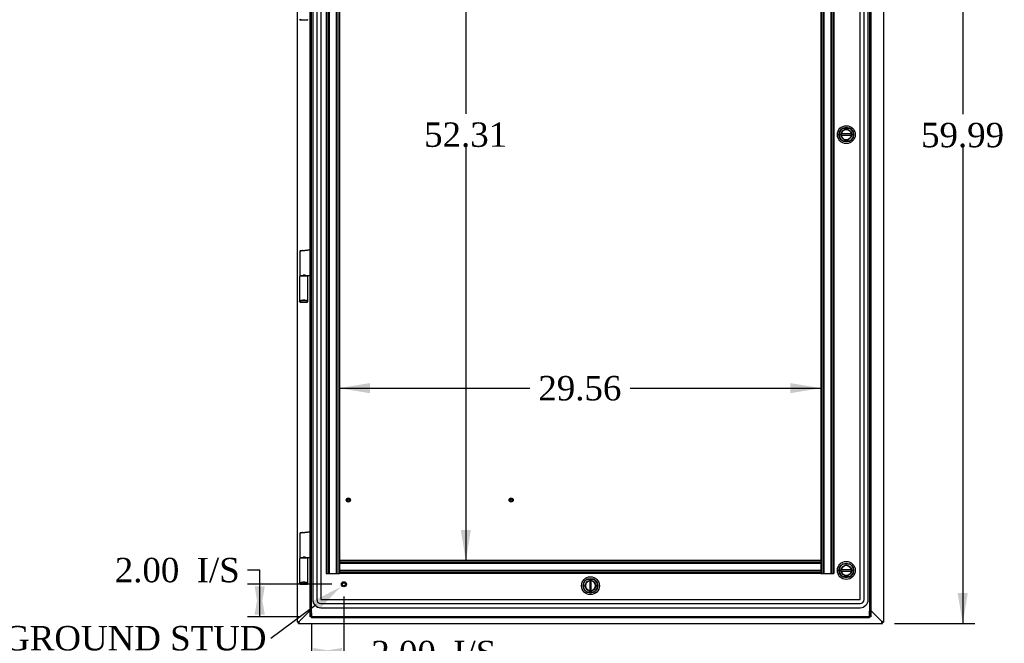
# Model space of a CAD drawing. Header units: inches. Extents: x 1 to 299, y -2 to 199.
# Tile 12 of 26: x 43 to 103, y 68 to 106. Entities that reach past the tile are written whole.
import ezdxf
from ezdxf import colors
from ezdxf.entities.mleader import LeaderData, LeaderLine
from ezdxf.enums import TextEntityAlignment as Align
from ezdxf.lldxf.tags import DXFTag
from ezdxf.math import Vec2, Vec3

# ---------------------------------------------------------------- set-up
doc = ezdxf.new("R2010")
doc.units = ezdxf.units.IN
doc.header["$MEASUREMENT"] = 0
for name, color, linetype in [('COM70220', 7, 'Continuous'), ('COM70708-4', 7, 'Continuous'), ('COM70710-7', 7, 'Continuous'), ('COM70711-4', 7, 'Continuous'), ('COM70712-12', 7, 'Continuous'), ('COM70714-1', 7, 'Continuous'), ('COM70714-4', 7, 'Continuous'), ('Default', 7, 'Continuous'), ('HNG86659-1', 7, 'Continuous'), ('LOK10031', 7, 'Continuous'), ('LOK10031_INSERT', 7, 'Continuous'), ('STD26063', 7, 'Continuous'), ('STD26258', 7, 'Continuous')]:
    doc.layers.add(name, color=color, linetype=linetype)
doc.styles.add('SEACAD_Times_New_Roman', font='times.ttf')
tags = doc.linetypes.add('HIDDEN2', pattern=[0.1875, 0.125, -0.0625]).pattern_tags.tags
tags[6:7] = [DXFTag(74, 4), DXFTag(75, 0), DXFTag(340, '0'), DXFTag(46, 0.0), DXFTag(50, 0.0), DXFTag(44, 0.0), DXFTag(45, 0.0)]
tags[4:5] = [DXFTag(74, 4), DXFTag(75, 0), DXFTag(340, '0'), DXFTag(46, 0.0), DXFTag(50, 0.0), DXFTag(44, 0.0), DXFTag(45, 0.0)]
doc.dimstyles.new('HAMMOND_(STH_-_300x200)', dxfattribs={"dimtxt": 1.5, "dimasz": 1.875, "dimexe": 0.75, "dimexo": 0.75, "dimgap": 0.375, "dimtad": 0, "dimtih": 1, "dimtoh": 1, "dimzin": 0, "dimdsep": 46, "dimtxsty": 'SEACAD_Times_New_Roman', "dimblk1": '_SE_FILLED', "dimblk2": '_SE_FILLED', "dimsah": 1, "dimcen": 0.75, "dimadec": 0, "dimazin": 0, "dimtfac": 0.8, "dimtofl": 0, "dimtmove": 0, "dimatfit": 3, "dimfxl": 1, "dimtolj": 1, "dimtzin": 0, "dimarcsym": 0})

# ---------------------------------------------------------------- blocks, each defined once
blk = doc.blocks.new('SE')
at = {"layer": 'COM70220', "color": 7, "linetype": 'HIDDEN2'}
for p, q in [((60.7, 127.718), (60.7, 70.599)), ((60.701, 127.718), (60.701, 70.599)), ((60.95, 127.718), (60.95, 70.599)), ((61.199, 127.718), (61.199, 70.599)), ((61.2, 127.718), (61.2, 70.599)), ((94.319, 70.599), (94.319, 127.718)), ((94.32, 70.599), (94.32, 127.718)), ((94.569, 70.599), (94.569, 127.718)), ((94.818, 70.599), (94.818, 127.718)), ((94.819, 70.599), (94.819, 127.718)), ((61.2, 70.599), (94.319, 70.599)), ((61.2, 70.598), (94.319, 70.598)), ((61.2, 70.349), (94.319, 70.349)), ((61.2, 70.1), (94.319, 70.1)), ((61.2, 70.099), (94.319, 70.099))]:
    blk.add_line(p, q, dxfattribs=at)
for centre, radius, start, end in [((61.2, 70.599), 0.5, 180, 270), ((61.2, 70.599), 0.499, 180, 270), ((61.2, 70.599), 0.25, 180, 270), ((61.2, 70.599), 0.001, 180, 270), ((94.319, 70.599), 0.5, 270, 0), ((94.319, 70.599), 0.001, 270, 0), ((94.319, 70.599), 0.25, 270, 0), ((94.319, 70.599), 0.499, 270, 0)]:
    blk.add_arc(centre, radius, start, end, dxfattribs=at)
at = {"layer": 'COM70708-4', "color": 7, "linetype": 'Continuous'}
for p, q in [((59.76, 69.208), (59.76, 129.103)), ((59.868, 69.244), (60.545, 69.921)), ((59.76, 69.208), (59.765, 69.211)), ((59.76, 69.208), (59.832, 69.208)), ((59.834, 69.211), (59.765, 69.211)), ((59.832, 69.208), (59.834, 69.211))]:
    blk.add_line(p, q, dxfattribs=at)
for points in [[(59.765, 69.211), (59.768, 69.214), (59.773, 69.217), (59.786, 69.222), (59.794, 69.225), (59.813, 69.23), (59.823, 69.233), (59.845, 69.239), (59.857, 69.242), (59.868, 69.244)], [(59.834, 69.211), (59.835, 69.214), (59.836, 69.217), (59.841, 69.222), (59.844, 69.225), (59.85, 69.23), (59.853, 69.233), (59.86, 69.239), (59.864, 69.242), (59.868, 69.244)]]:
    blk.add_open_spline(points, degree=3, knots=[0, 0, 0, 0, 0.25, 0.25, 0.5, 0.5, 0.75, 0.75, 1, 1, 1, 1], dxfattribs=at)
at = {"layer": 'COM70710-7', "color": 7, "linetype": 'Continuous'}
for p, q in [((59.868, 69.244), (60.545, 69.921)), ((94.975, 69.922), (95.652, 69.244)), ((59.835, 69.21), (59.832, 69.208)), ((59.832, 69.136), (59.832, 69.208)), ((59.835, 69.141), (59.832, 69.136)), ((59.832, 69.136), (95.688, 69.136)), ((59.835, 69.21), (59.835, 69.141)), ((95.688, 69.208), (95.686, 69.21)), ((95.686, 69.21), (95.686, 69.141)), ((95.688, 69.136), (95.686, 69.141)), ((95.688, 69.136), (95.688, 69.208))]:
    blk.add_line(p, q, dxfattribs=at)
for points in [[(59.868, 69.244), (59.865, 69.241), (59.863, 69.237), (59.857, 69.229), (59.854, 69.226), (59.849, 69.22), (59.846, 69.217), (59.84, 69.213), (59.838, 69.211), (59.835, 69.21)], [(59.868, 69.244), (59.865, 69.233), (59.863, 69.221), (59.857, 69.199), (59.854, 69.189), (59.849, 69.17), (59.846, 69.162), (59.84, 69.149), (59.838, 69.144), (59.835, 69.141)], [(95.686, 69.21), (95.683, 69.211), (95.68, 69.213), (95.675, 69.217), (95.672, 69.22), (95.666, 69.226), (95.663, 69.229), (95.658, 69.237), (95.655, 69.241), (95.652, 69.244)], [(95.686, 69.141), (95.683, 69.144), (95.68, 69.149), (95.675, 69.162), (95.672, 69.17), (95.666, 69.189), (95.663, 69.199), (95.658, 69.221), (95.655, 69.233), (95.652, 69.244)]]:
    blk.add_open_spline(points, degree=3, knots=[0, 0, 0, 0, 0.25, 0.25, 0.5, 0.5, 0.75, 0.75, 1, 1, 1, 1], dxfattribs=at)
at = {"layer": 'COM70711-4', "color": 7, "linetype": 'Continuous'}
for p, q in [((95.76, 129.13), (95.76, 69.208)), ((94.975, 69.922), (95.652, 69.244)), ((95.687, 69.211), (95.756, 69.211)), ((95.688, 69.208), (95.687, 69.211)), ((95.76, 69.208), (95.688, 69.208)), ((95.76, 69.208), (95.756, 69.211))]:
    blk.add_line(p, q, dxfattribs=at)
for points, knots in [([(95.756, 69.211), (95.753, 69.214), (95.748, 69.217), (95.734, 69.222), (95.726, 69.225), (95.708, 69.23), (95.697, 69.233), (95.675, 69.239), (95.664, 69.242), (95.652, 69.244)], [0, 0, 0, 0, 0.25, 0.25, 0.5, 0.5, 0.75, 0.75, 1, 1, 1, 1]), ([(95.687, 69.211), (95.685, 69.217), (95.68, 69.222), (95.668, 69.233), (95.66, 69.239), (95.652, 69.244)], [0, 0, 0, 0, 0.5, 0.5, 1, 1, 1, 1])]:
    blk.add_open_spline(points, degree=3, knots=knots, dxfattribs=at)
at = {"layer": 'COM70712-12', "color": 7, "linetype": 'Continuous'}
for p, q in [((60.545, 69.846), (60.545, 128.471)), ((94.975, 128.471), (94.975, 69.846)), ((60.545, 69.846), (60.617, 69.846)), ((60.545, 69.536), (60.545, 69.846)), ((60.617, 69.853), (60.653, 69.886)), ((60.617, 69.853), (60.653, 69.886)), ((60.617, 69.788), (60.617, 69.853)), ((60.617, 69.846), (60.617, 69.853)), ((60.617, 69.536), (60.617, 69.846)), ((60.617, 69.788), (60.617, 69.471)), ((94.903, 69.853), (94.867, 69.886)), ((94.903, 69.853), (94.867, 69.886)), ((94.903, 69.846), (94.903, 69.853)), ((94.903, 69.788), (94.903, 69.853)), ((94.975, 69.846), (94.903, 69.846)), ((94.903, 69.846), (94.903, 69.536)), ((94.903, 69.471), (94.903, 69.788)), ((94.975, 69.846), (94.975, 69.536)), ((60.617, 69.536), (60.545, 69.536)), ((94.903, 69.471), (60.617, 69.471)), ((94.975, 69.536), (94.903, 69.536))]:
    blk.add_line(p, q, dxfattribs=at)
at = {"layer": 'COM70712-12', "color": 7, "linetype": 'HIDDEN2'}
for p, q in [((60.617, 69.846), (60.617, 128.471)), ((94.903, 128.471), (94.903, 69.846)), ((93.079, 98.96), (93.079, 99.357)), ((93.276, 99.554), (93.673, 99.554)), ((93.87, 99.357), (93.87, 98.96)), ((93.673, 98.763), (93.276, 98.763)), ((60.545, 92.106), (60.617, 92.106)), ((60.617, 91.99), (60.545, 91.99)), ((60.545, 91.75), (60.617, 91.75)), ((60.617, 90.848), (60.545, 90.848)), ((60.545, 90.608), (60.617, 90.608)), ((60.617, 90.492), (60.545, 90.492)), ((60.545, 74.778), (60.617, 74.778)), ((60.617, 74.663), (60.545, 74.663)), ((60.545, 74.423), (60.617, 74.423)), ((60.617, 73.522), (60.545, 73.522)), ((60.545, 73.282), (60.617, 73.282)), ((60.617, 73.165), (60.545, 73.165)), ((93.079, 72.19), (93.079, 72.587)), ((93.276, 72.784), (93.673, 72.784)), ((93.87, 72.587), (93.87, 72.19)), ((93.673, 71.993), (93.276, 71.993)), ((77.364, 71.252), (77.364, 71.649)), ((77.561, 71.846), (77.958, 71.846)), ((78.155, 71.649), (78.155, 71.252)), ((77.958, 71.055), (77.561, 71.055)), ((94.903, 69.536), (60.617, 69.536))]:
    blk.add_line(p, q, dxfattribs=at)
for centre, radius, start, end in [((93.475, 99.159), 0.442, 116.64717, 153.35283), ((93.475, 99.159), 0.442, 26.64717, 63.35283), ((93.475, 99.159), 0.442, 206.64717, 243.35283), ((93.475, 99.159), 0.442, 296.64717, 333.35283), ((93.475, 72.388), 0.442, 116.64717, 153.35283), ((93.475, 72.388), 0.442, 26.64717, 63.35283), ((93.475, 72.388), 0.442, 206.64717, 243.35283), ((93.475, 72.388), 0.442, 296.64717, 333.35283), ((77.76, 71.451), 0.443, 116.64717, 153.35283), ((77.76, 71.451), 0.443, 26.64717, 63.35283), ((77.76, 71.451), 0.442, 206.64717, 243.35283), ((77.76, 71.451), 0.443, 296.64717, 333.35283)]:
    blk.add_arc(centre, radius, start, end, dxfattribs=at)
at = {"layer": 'COM70714-1', "color": 7, "linetype": 'HIDDEN2'}
for p, q in [((91.902, 73.003), (62.339, 73.003)), ((62.339, 73.003), (62.339, 72.96)), ((91.902, 72.963), (62.339, 72.963)), ((62.339, 72.96), (62.339, 72.233)), ((91.902, 72.855), (62.339, 72.855)), ((91.902, 72.815), (62.339, 72.815)), ((91.902, 73.003), (91.902, 72.96)), ((91.902, 72.96), (91.902, 72.233)), ((91.902, 72.378), (62.339, 72.378)), ((91.902, 72.338), (62.339, 72.338)), ((62.339, 72.233), (62.339, 72.19)), ((91.902, 72.23), (62.339, 72.23)), ((91.902, 72.19), (62.339, 72.19)), ((91.902, 72.233), (91.902, 72.19))]:
    blk.add_line(p, q, dxfattribs=at)
at = {"layer": 'COM70714-4', "color": 7, "linetype": 'HIDDEN2'}
for p, q in [((61.526, 126.128), (61.526, 72.19)), ((61.566, 126.128), (61.566, 72.19)), ((61.674, 126.128), (61.674, 72.19)), ((61.714, 126.128), (61.714, 72.19)), ((62.151, 126.128), (62.151, 72.19)), ((62.191, 126.128), (62.191, 72.19)), ((62.299, 126.128), (62.299, 72.19)), ((91.942, 126.128), (91.942, 72.19)), ((92.05, 126.128), (92.05, 72.19)), ((92.09, 126.128), (92.09, 72.19)), ((92.527, 126.128), (92.527, 72.19)), ((92.567, 126.128), (92.567, 72.19)), ((92.675, 126.128), (92.675, 72.19)), ((92.715, 126.128), (92.715, 72.19)), ((62.339, 125.315), (62.339, 73.003)), ((91.902, 125.315), (91.902, 73.003)), ((61.526, 72.19), (61.569, 72.19)), ((61.569, 72.19), (62.296, 72.19)), ((62.296, 72.19), (62.339, 72.19)), ((91.902, 72.19), (91.945, 72.19)), ((91.945, 72.19), (92.672, 72.19)), ((92.672, 72.19), (92.715, 72.19))]:
    blk.add_line(p, q, dxfattribs=at)
at = {"layer": 'HNG86659-1', "color": 7, "linetype": 'Continuous'}
for p, q in [((59.958, 106.259), (59.935, 106.201)), ((59.957, 106.257), (59.935, 106.202)), ((59.935, 106.201), (60.37, 106.201)), ((60.345, 106.259), (60.367, 106.201)), ((60.345, 106.257), (60.367, 106.202)), ((59.915, 91.99), (59.915, 90.509)), ((60.091, 92.047), (59.949, 92.029)), ((60.074, 92.045), (60.534, 92.102)), ((60.074, 92.045), (60.091, 92.047)), ((60.091, 92.047), (60.532, 92.102)), ((59.896, 90.43), (59.896, 88.915)), ((59.915, 90.47), (59.915, 90.435)), ((59.935, 90.49), (60.368, 90.49)), ((60.368, 90.49), (59.935, 90.49)), ((60.272, 90.509), (60.533, 90.509)), ((60.387, 90.435), (60.387, 90.47)), ((60.407, 88.915), (60.407, 90.43)), ((59.896, 88.916), (59.915, 88.965)), ((59.958, 88.935), (59.935, 88.877)), ((59.957, 88.932), (59.935, 88.877)), ((59.958, 88.935), (59.957, 88.932)), ((60.345, 88.935), (60.345, 88.932)), ((60.345, 88.935), (60.367, 88.877)), ((60.345, 88.932), (60.367, 88.877)), ((60.407, 88.916), (60.387, 88.965)), ((59.935, 88.877), (60.37, 88.877)), ((59.915, 74.666), (59.915, 73.185)), ((59.949, 74.705), (60.091, 74.723)), ((60.074, 74.72), (60.534, 74.778)), ((60.074, 74.72), (60.091, 74.723)), ((60.091, 74.723), (60.532, 74.778)), ((60.272, 73.185), (60.533, 73.185)), ((59.896, 73.106), (59.896, 71.591)), ((59.915, 73.146), (59.915, 73.111)), ((60.368, 73.165), (59.935, 73.165)), ((59.935, 73.165), (60.368, 73.165)), ((60.387, 73.111), (60.387, 73.146)), ((60.407, 71.591), (60.407, 73.106)), ((59.896, 71.592), (59.915, 71.641)), ((59.958, 71.61), (59.935, 71.553)), ((59.957, 71.608), (59.935, 71.553)), ((59.935, 71.553), (60.37, 71.553)), ((59.958, 71.61), (59.957, 71.608)), ((60.345, 71.61), (60.345, 71.608)), ((60.345, 71.61), (60.367, 71.553)), ((60.345, 71.608), (60.367, 71.553)), ((60.407, 71.592), (60.387, 71.641))]:
    blk.add_line(p, q, dxfattribs=at)
for centre, radius, start, end in [((59.935, 106.24), 0.0392, 191.21997, 253.53297), ((59.934, 106.251), 0.0491, 257.96822, 271.38388), ((60.368, 106.251), 0.0491, 268.61612, 282.03178), ((60.367, 106.24), 0.0392, 286.46703, 348.78003), ((59.954, 91.99), 0.0394, 97.125, 180.01584), ((60.533, 92.091), 0.0118, 85.59538, 97.125), ((60.5, 92.086), 0.0401, 325.01432, 338.16334), ((60.533, 92.091), 0.0118, 65.07687, 85.61318), ((59.882, 92.112), 0.656, 356.40984, 359.02689), ((60.533, 92.091), 0.0118, 0, 65.07722), ((59.935, 90.431), 0.0395, 121.16978, 169.95787), ((59.935, 90.432), 0.039, 171.56643, 181.56046), ((59.935, 90.509), 0.0197, 180, 270), ((59.935, 90.47), 0.0197, 90, 180), ((60.368, 90.509), 0.0197, 270, 360), ((60.368, 90.47), 0.0197, 0, 90), ((60.367, 90.431), 0.0395, 10.04212, 58.94353), ((60.367, 90.432), 0.039, 358.43954, 8.43357), ((59.334, 89.889), 1.368, 28.49446, 28.81839), ((60.533, 90.521), 0.0118, 271.62739, 0), ((60.533, 90.521), 0.0118, 270.0008, 271.62658), ((59.939, 88.915), 0.0432, 178.93353, 189.6893), ((59.935, 88.916), 0.0392, 191.21997, 253.53297), ((59.94, 88.971), 0.0255, 192.70683, 229.33068), ((60.173, 88.143), 0.846, 91.45933, 107.12427), ((60.131, 88.15), 0.839, 72.80759, 88.60882), ((60.362, 88.971), 0.0255, 310.66932, 347.29317), ((60.367, 88.916), 0.0392, 286.46703, 348.78003), ((60.363, 88.915), 0.0432, 350.3107, 1.06647), ((59.934, 88.926), 0.0491, 257.96822, 271.38388), ((60.368, 88.926), 0.0491, 268.61612, 282.03178), ((59.954, 74.666), 0.0394, 97.125, 180.01584), ((60.533, 74.766), 0.0118, 85.59538, 97.125), ((60.5, 74.762), 0.0401, 325.01432, 338.16334), ((60.533, 74.766), 0.0118, 65.07687, 85.61318), ((59.882, 74.788), 0.656, 356.40984, 359.02689), ((60.533, 74.766), 0.0118, 0, 65.07722), ((59.935, 73.185), 0.0197, 180, 270), ((60.368, 73.185), 0.0197, 270, 360), ((59.334, 72.565), 1.368, 28.49446, 28.81839), ((60.533, 73.197), 0.0118, 271.62739, 0), ((60.533, 73.197), 0.0118, 270.0008, 271.62658), ((59.935, 73.106), 0.0395, 121.16978, 169.95787), ((59.935, 73.107), 0.039, 171.56643, 181.56046), ((59.935, 73.146), 0.0197, 90, 180), ((60.368, 73.146), 0.0197, 0, 90), ((60.367, 73.106), 0.0395, 10.04212, 58.94353), ((60.367, 73.107), 0.039, 358.43954, 8.43357), ((59.939, 71.591), 0.0432, 178.93353, 189.6893), ((59.935, 71.591), 0.0392, 191.21997, 253.53297), ((59.94, 71.647), 0.0255, 192.70683, 229.33068), ((60.173, 70.819), 0.846, 91.45933, 107.12427), ((59.934, 71.602), 0.0491, 257.96822, 271.38388), ((60.131, 70.826), 0.839, 72.80759, 88.60882), ((60.368, 71.602), 0.0491, 268.61612, 282.03178), ((60.362, 71.647), 0.0255, 310.66932, 347.29317), ((60.367, 71.591), 0.0392, 286.46703, 348.78003), ((60.363, 71.591), 0.0432, 350.3107, 1.06647)]:
    blk.add_arc(centre, radius, start, end, dxfattribs=at)
for centre, major_axis, ratio, start_param, end_param in [((59.935, 106.213), (0, 0.0118), 0.049276, 3.064718, 3.265947), ((60.367, 106.213), (0, 0.0118), 0.049276, 3.017238, 3.218468), ((60.151, 88.925), (-0.203, 0), 0.124034, 3.443034, 5.981744), ((59.935, 88.889), (0, 0.0118), 0.049276, 3.064718, 3.265947), ((60.367, 88.889), (0, 0.0118), 0.049276, 3.017238, 3.218468), ((59.935, 71.565), (0, 0.0118), 0.049276, 3.064718, 3.265947), ((60.151, 71.6), (-0.203, 0), 0.124034, 3.443034, 5.981744), ((60.367, 71.565), (0, 0.0118), 0.049276, 3.017238, 3.218468)]:
    blk.add_ellipse(centre, major_axis=major_axis, ratio=ratio, start_param=start_param, end_param=end_param, dxfattribs=at)
for points, knots in [([(60.088, 92.028), (60.076, 92.026), (60.064, 92.024), (60.041, 92.02), (60.03, 92.018), (59.998, 92.013), (59.979, 92.01), (59.956, 92.005), (59.949, 92.003), (59.937, 92), (59.932, 91.999), (59.923, 91.996), (59.92, 91.995), (59.917, 91.993), (59.916, 91.992), (59.915, 91.991), (59.915, 91.991), (59.915, 91.99)], [0, 0, 0, 0, 0.125, 0.125, 0.25, 0.25, 0.5, 0.5, 0.625, 0.625, 0.75, 0.75, 0.875, 0.875, 0.9375, 0.9375, 1, 1, 1, 1]), ([(60.088, 92.028), (60.088, 92.031), (60.088, 92.034), (60.088, 92.039), (60.088, 92.041), (60.087, 92.044), (60.087, 92.044), (60.086, 92.045), (60.085, 92.046), (60.083, 92.046), (60.082, 92.046), (60.078, 92.045), (60.076, 92.045), (60.074, 92.045)], [0, 0, 0, 0, 0.25, 0.25, 0.5, 0.5, 0.625, 0.625, 0.75, 0.75, 0.875, 0.875, 1, 1, 1, 1]), ([(60.14, 92.014), (60.139, 92.014), (60.138, 92.014), (60.137, 92.014), (60.137, 92.014), (60.135, 92.015), (60.134, 92.015), (60.131, 92.016), (60.129, 92.017), (60.122, 92.018), (60.118, 92.02), (60.105, 92.023), (60.097, 92.026), (60.088, 92.028)], [0, 0, 0, 0, 0.03125, 0.03125, 0.0625, 0.0625, 0.125, 0.125, 0.25, 0.25, 0.5, 0.5, 1, 1, 1, 1]), ([(60.533, 92.063), (60.507, 92.06), (60.48, 92.057), (60.454, 92.053), (60.35, 92.04), (60.245, 92.027), (60.14, 92.014)], [0, 0, 0, 0, 0.198595, 0.198595, 0.198595, 1, 1, 1, 1]), ([(60.545, 92.07), (60.545, 92.07), (60.544, 92.071), (60.541, 92.071), (60.539, 92.071), (60.537, 92.071)], [0, 0, 0, 0, 0.5, 0.5, 1, 1, 1, 1]), ([(60.272, 90.509), (60.262, 90.509), (60.251, 90.511), (60.229, 90.516), (60.218, 90.519), (60.196, 90.527), (60.184, 90.531), (60.168, 90.537), (60.162, 90.54), (60.151, 90.544), (60.145, 90.546), (60.14, 90.549)], [0, 0, 0, 0, 0.25, 0.25, 0.5, 0.5, 0.75, 0.75, 0.875, 0.875, 1, 1, 1, 1]), ([(60.533, 90.509), (60.534, 90.509), (60.534, 90.509), (60.534, 90.509), (60.534, 90.51), (60.534, 90.51), (60.535, 90.51), (60.535, 90.51), (60.535, 90.511), (60.535, 90.513), (60.536, 90.516), (60.536, 90.525), (60.536, 90.533), (60.536, 90.542)], [0, 0, 0, 0, 0.03125, 0.03125, 0.0625, 0.0625, 0.125, 0.125, 0.25, 0.25, 0.5, 0.5, 1, 1, 1, 1]), ([(60.545, 90.543), (60.545, 90.543), (60.544, 90.543), (60.541, 90.542), (60.539, 90.542), (60.536, 90.542)], [0, 0, 0, 0, 0.5, 0.5, 1, 1, 1, 1]), ([(59.924, 88.952), (59.926, 88.948), (59.928, 88.945), (59.934, 88.94), (59.937, 88.938), (59.943, 88.936), (59.944, 88.935), (59.948, 88.934), (59.95, 88.934), (59.953, 88.934), (59.954, 88.934), (59.956, 88.934), (59.957, 88.934), (59.958, 88.935)], [0, 0, 0, 0, 0.25, 0.25, 0.5, 0.5, 0.625, 0.625, 0.75, 0.75, 0.875, 0.875, 1, 1, 1, 1]), ([(60.379, 88.952), (60.377, 88.948), (60.374, 88.945), (60.368, 88.94), (60.365, 88.938), (60.36, 88.936), (60.358, 88.935), (60.354, 88.934), (60.352, 88.934), (60.349, 88.934), (60.348, 88.934), (60.346, 88.934), (60.345, 88.934), (60.345, 88.935)], [0, 0, 0, 0, 0.25, 0.25, 0.5, 0.5, 0.625, 0.625, 0.75, 0.75, 0.875, 0.875, 1, 1, 1, 1]), ([(60.088, 74.703), (60.076, 74.701), (60.064, 74.7), (60.041, 74.696), (60.03, 74.694), (59.998, 74.689), (59.979, 74.685), (59.956, 74.68), (59.949, 74.679), (59.937, 74.676), (59.932, 74.674), (59.923, 74.672), (59.92, 74.67), (59.917, 74.669), (59.916, 74.668), (59.915, 74.667), (59.915, 74.667), (59.915, 74.666)], [0, 0, 0, 0, 0.125, 0.125, 0.25, 0.25, 0.5, 0.5, 0.625, 0.625, 0.75, 0.75, 0.875, 0.875, 0.9375, 0.9375, 1, 1, 1, 1]), ([(60.088, 74.703), (60.088, 74.707), (60.088, 74.71), (60.088, 74.715), (60.088, 74.717), (60.087, 74.719), (60.087, 74.72), (60.086, 74.721), (60.085, 74.721), (60.083, 74.721), (60.082, 74.721), (60.078, 74.721), (60.076, 74.721), (60.074, 74.72)], [0, 0, 0, 0, 0.25, 0.25, 0.5, 0.5, 0.625, 0.625, 0.75, 0.75, 0.875, 0.875, 1, 1, 1, 1]), ([(60.14, 74.69), (60.139, 74.69), (60.138, 74.69), (60.137, 74.69), (60.137, 74.69), (60.135, 74.69), (60.134, 74.691), (60.131, 74.692), (60.129, 74.692), (60.122, 74.694), (60.118, 74.695), (60.105, 74.699), (60.097, 74.701), (60.088, 74.703)], [0, 0, 0, 0, 0.03125, 0.03125, 0.0625, 0.0625, 0.125, 0.125, 0.25, 0.25, 0.5, 0.5, 1, 1, 1, 1]), ([(60.533, 74.739), (60.507, 74.736), (60.48, 74.732), (60.454, 74.729), (60.35, 74.716), (60.245, 74.703), (60.14, 74.69)], [0, 0, 0, 0, 0.198595, 0.198595, 0.198595, 1, 1, 1, 1]), ([(60.545, 74.746), (60.545, 74.746), (60.544, 74.746), (60.541, 74.747), (60.539, 74.747), (60.537, 74.747)], [0, 0, 0, 0, 0.5, 0.5, 1, 1, 1, 1]), ([(60.272, 73.185), (60.262, 73.185), (60.251, 73.187), (60.229, 73.192), (60.218, 73.195), (60.196, 73.202), (60.184, 73.207), (60.168, 73.213), (60.162, 73.215), (60.151, 73.22), (60.145, 73.222), (60.14, 73.224)], [0, 0, 0, 0, 0.25, 0.25, 0.5, 0.5, 0.75, 0.75, 0.875, 0.875, 1, 1, 1, 1]), ([(60.533, 73.185), (60.534, 73.185), (60.534, 73.185), (60.534, 73.185), (60.534, 73.185), (60.534, 73.185), (60.535, 73.186), (60.535, 73.186), (60.535, 73.187), (60.535, 73.189), (60.536, 73.191), (60.536, 73.2), (60.536, 73.209), (60.536, 73.218)], [0, 0, 0, 0, 0.03125, 0.03125, 0.0625, 0.0625, 0.125, 0.125, 0.25, 0.25, 0.5, 0.5, 1, 1, 1, 1]), ([(60.545, 73.219), (60.545, 73.218), (60.544, 73.218), (60.541, 73.218), (60.539, 73.218), (60.536, 73.218)], [0, 0, 0, 0, 0.5, 0.5, 1, 1, 1, 1]), ([(59.924, 71.627), (59.926, 71.624), (59.928, 71.621), (59.934, 71.616), (59.937, 71.614), (59.943, 71.611), (59.944, 71.611), (59.948, 71.61), (59.95, 71.61), (59.953, 71.609), (59.954, 71.61), (59.956, 71.61), (59.957, 71.61), (59.958, 71.61)], [0, 0, 0, 0, 0.25, 0.25, 0.5, 0.5, 0.625, 0.625, 0.75, 0.75, 0.875, 0.875, 1, 1, 1, 1]), ([(60.379, 71.627), (60.377, 71.624), (60.374, 71.621), (60.368, 71.616), (60.365, 71.614), (60.36, 71.611), (60.358, 71.611), (60.354, 71.61), (60.352, 71.61), (60.349, 71.609), (60.348, 71.61), (60.346, 71.61), (60.345, 71.61), (60.345, 71.61)], [0, 0, 0, 0, 0.25, 0.25, 0.5, 0.5, 0.625, 0.625, 0.75, 0.75, 0.875, 0.875, 1, 1, 1, 1])]:
    blk.add_open_spline(points, degree=3, knots=knots, dxfattribs=at)
at = {"layer": 'LOK10031', "color": 7, "linetype": 'Continuous'}
for centre, radius in [((93.475, 99.159), 0.55), ((93.475, 99.159), 0.45), ((93.475, 99.159), 0.315), ((93.475, 72.388), 0.55), ((93.475, 72.388), 0.45), ((93.475, 72.388), 0.315), ((77.76, 71.451), 0.55), ((77.76, 71.451), 0.45), ((77.76, 71.451), 0.315)]:
    blk.add_circle(centre, radius, dxfattribs=at)
at = {"layer": 'LOK10031_INSERT', "color": 7, "linetype": 'Continuous'}
for p, q in [((93.785, 99.199), (93.165, 99.199)), ((93.165, 99.119), (93.785, 99.119)), ((93.785, 72.428), (93.165, 72.428)), ((93.165, 72.348), (93.785, 72.348)), ((77.72, 71.761), (77.72, 71.141)), ((77.8, 71.141), (77.8, 71.761))]:
    blk.add_line(p, q, dxfattribs=at)
for centre, radius, start, end in [((93.475, 99.159), 0.312, 172.64596, 187.35404), ((93.475, 99.159), 0.312, 7.35404, 172.64596), ((93.475, 99.159), 0.312, 352.64596, 7.35404), ((93.475, 99.159), 0.312, 187.35404, 352.64596), ((93.475, 72.388), 0.312, 7.35404, 172.64596), ((93.475, 72.388), 0.312, 172.64596, 187.35404), ((93.475, 72.388), 0.312, 187.35404, 352.64596), ((93.475, 72.388), 0.312, 352.64596, 7.35404), ((77.76, 71.451), 0.313, 97.35404, 262.64596), ((77.76, 71.451), 0.313, 82.64596, 97.35404), ((77.76, 71.451), 0.313, 277.35404, 82.64596), ((77.76, 71.451), 0.313, 262.64596, 277.35404)]:
    blk.add_arc(centre, radius, start, end, dxfattribs=at)
at = {"layer": 'STD26063', "color": 7, "linetype": 'HIDDEN2'}
for centre, radius in [((62.891, 76.712), 0.125), ((72.891, 76.712), 0.125), ((62.891, 76.712), 0.082), ((62.891, 76.712), 0.0629), ((72.891, 76.712), 0.082), ((72.891, 76.712), 0.0629)]:
    blk.add_circle(centre, radius, dxfattribs=at)
at = {"layer": 'STD26258', "color": 7, "linetype": 'HIDDEN2'}
for radius in [0.156, 0.125, 0.0944]:
    blk.add_circle((62.617, 71.537), radius, dxfattribs=at)
blk = doc.blocks.new('DMBLK309')
at = {"layer": 'Default', "linetype": 'Continuous', "transparency": 16777216}
for points in [[(100.939, 127.256), (100.627, 129.131), (100.314, 127.256)], [(100.939, 71.011), (100.314, 71.011), (100.627, 69.136)]]:
    blk.add_hatch(color=7, dxfattribs=at).paths.add_polyline_path(points)
at = {"layer": 'Default', "color": 7, "linetype": 'Continuous', "transparency": 16777216}
for p, q in [((96.419, 129.131), (101.377, 129.131)), ((100.627, 129.131), (100.627, 100.409)), ((100.627, 98.384), (100.627, 69.136)), ((96.438, 69.136), (101.377, 69.136))]:
    blk.add_line(p, q, dxfattribs=at)
at = {"layer": 'Default', "color": 7, "linetype": 'Continuous', "transparency": 16777216, "style": 'SEACAD_Times_New_Roman'}
blk.add_text('59.99', height=1.5, dxfattribs=at).set_placement((98.068, 99.884), align=Align.TOP_LEFT)
blk = doc.blocks.new('_SE_FILLED')
at = {"color": 0}
blk.add_line((0, 0), (-1, 0), dxfattribs=at)
blk.add_solid([(0, 0), (-1, -0.1665), (-1, 0.1665), (0, 0)], dxfattribs=at)
blk = doc.blocks.new('DMBLK320')
at = {"layer": 'Default', "linetype": 'Continuous', "transparency": 16777216}
for points in [[(57.132, 69.662), (57.757, 69.662), (57.445, 71.537)], [(57.132, 71.411), (57.445, 69.536), (57.757, 71.411)]]:
    blk.add_hatch(color=7, dxfattribs=at).paths.add_polyline_path(points)
at = {"layer": 'Default', "color": 7, "linetype": 'Continuous', "transparency": 16777216}
for p, q in [((57.445, 72.41), (56.695, 72.41)), ((57.445, 69.536), (57.445, 72.41)), ((61.867, 71.537), (56.695, 71.537)), ((59.867, 69.536), (56.695, 69.536))]:
    blk.add_line(p, q, dxfattribs=at)
at = {"layer": 'Default', "color": 7, "linetype": 'Continuous', "transparency": 16777216, "style": 'SEACAD_Times_New_Roman'}
for s, p in [('2.00', (48.544, 73.16)), ('I/S', (53.575, 73.16))]:
    blk.add_text(s, height=1.5, dxfattribs=at).set_placement(p, align=Align.TOP_LEFT)
blk = doc.blocks.new('DMBLK321')
at = {"layer": 'Default', "linetype": 'Continuous', "transparency": 16777216}
for points in [[(62.492, 67), (62.492, 67.625), (60.617, 67.313)], [(60.742, 67), (62.617, 67.313), (60.742, 67.625)]]:
    blk.add_hatch(color=7, dxfattribs=at).paths.add_polyline_path(points)
at = {"layer": 'Default', "color": 7, "linetype": 'Continuous', "transparency": 16777216}
for p, q in [((62.617, 70.787), (62.617, 66.563)), ((60.617, 69.096), (60.617, 66.563)), ((60.617, 67.313), (63.026, 67.313)), ((63.026, 67.313), (63.776, 67.313))]:
    blk.add_line(p, q, dxfattribs=at)
at = {"layer": 'Default', "color": 7, "linetype": 'Continuous', "transparency": 16777216, "style": 'SEACAD_Times_New_Roman'}
for s, p in [('2.00', (64.301, 68.063)), ('I/S', (69.332, 68.063))]:
    blk.add_text(s, height=1.5, dxfattribs=at).set_placement(p, align=Align.TOP_LEFT)
blk = doc.blocks.new('DMBLK330')
at = {"layer": 'Default', "linetype": 'Continuous', "transparency": 16777216}
for points in [[(70.416, 123.44), (70.104, 125.315), (69.791, 123.44)], [(70.416, 74.878), (69.791, 74.878), (70.104, 73.003)]]:
    blk.add_hatch(color=7, dxfattribs=at).paths.add_polyline_path(points)
at = {"layer": 'Default', "color": 7, "linetype": 'Continuous', "transparency": 16777216}
for p, q in [((70.104, 125.315), (70.104, 100.434)), ((70.104, 98.409), (70.104, 73.003))]:
    blk.add_line(p, q, dxfattribs=at)
at = {"layer": 'Default', "color": 7, "linetype": 'Continuous', "transparency": 16777216, "style": 'SEACAD_Times_New_Roman'}
blk.add_text('52.31', height=1.5, dxfattribs=at).set_placement((67.545, 99.909), align=Align.TOP_LEFT)
blk = doc.blocks.new('DMBLK331')
at = {"layer": 'Default', "linetype": 'Continuous', "transparency": 16777216}
for points in [[(64.214, 83.897), (62.339, 83.585), (64.214, 83.272)], [(90.027, 83.897), (90.027, 83.272), (91.902, 83.585)]]:
    blk.add_hatch(color=7, dxfattribs=at).paths.add_polyline_path(points)
at = {"layer": 'Default', "color": 7, "linetype": 'Continuous', "transparency": 16777216}
for p, q in [((62.339, 83.585), (74.036, 83.585)), ((80.205, 83.585), (91.902, 83.585))]:
    blk.add_line(p, q, dxfattribs=at)
at = {"layer": 'Default', "color": 7, "linetype": 'Continuous', "transparency": 16777216, "style": 'SEACAD_Times_New_Roman'}
blk.add_text('29.56', height=1.5, dxfattribs=at).set_placement((74.561, 84.335), align=Align.TOP_LEFT)

msp = doc.modelspace()

# ---------------------------------------------------------------- block references
at = {"layer": 'Default'}
msp.add_blockref('SE', (0, 0), dxfattribs=at)

# ---------------------------------------------------------------- dimensions: what is measured, and where the dimension line sits
at = {"layer": 'Default', "color": 7, "linetype": 'Continuous'}
for base, p1, p2, angle, picture, middle in [((100.627, 129.1311), (95.6693, 129.1311), (95.6882, 69.1364), 270.01811, 'DMBLK309', (100.627, 99.1338)), ((70.104, 125.315), (62.339, 125.315), (62.339, 73.003), 270, 'DMBLK330', (70.104, 99.159)), ((62.339, 83.585), (62.339, 72.19), (91.902, 72.19), 0, 'DMBLK331', (77.121, 83.585))]:
    dim = msp.add_linear_dim(base=base, p1=p1, p2=p2, angle=angle, text='\\A1;<>', dimstyle='HAMMOND_(STH_-_300x200)', dxfattribs=at)
    dim.commit()
    dim.dimension.update_dxf_attribs({"geometry": picture, "text_midpoint": middle, "dimtype": 161})
dim = msp.add_linear_dim(base=(57.445, 71.537), p1=(60.617, 69.536), p2=(62.617, 71.537), angle=90, text='\\A1;<> I/S', dimstyle='HAMMOND_(STH_-_300x200)', override={"dimtmove": 1}, dxfattribs=at)
dim.commit()
dim.dimension.update_dxf_attribs({"geometry": 'DMBLK320', "text_midpoint": (56.695, 72.41), "dimtype": 160})
dim = msp.add_linear_dim(base=(62.617, 67.313), p1=(60.617, 69.846), p2=(62.617, 71.537), text='\\A1;<> I/S', dimstyle='HAMMOND_(STH_-_300x200)', override={"dimtmove": 1}, dxfattribs=at)
dim.commit()
dim.dimension.update_dxf_attribs({"geometry": 'DMBLK321', "text_midpoint": (63.776, 67.313), "dimtype": 160})

# ---------------------------------------------------------------- leaders
ml = msp.add_multileader_mtext('Standard', dxfattribs=at)
ml.set_content('{\\pxsm0.9;\\fTimes New Roman|b0||i0||c0|p34;\\W1.;GROUND STUD\\PDOOR\\P}', color=7)
ml.set_leader_properties()
ml.build(insert=Vec2(0, 0))
ml.multileader.update_dxf_attribs({"dogleg_length": 0, "arrow_head_size": 1.875})
ctx = ml.context
ctx.base_point, ctx.char_height, ctx.arrow_head_size, ctx.landing_gap_size = Vec3(41.854, 67.55), 1.5, 1.875, 0.525
ctx.text_align_type = 1
notes = []
notes.append((ctx, [(0, (1, 1, 0), (58.13, 68.21), (-1, 0), 0, [(0, [(62.433, 71.38)], 0, [])])]))
ctx.mtext.insert, ctx.mtext.alignment = Vec3(49.774, 68.976), 2
for ctx, leaders in notes:
    for number, flags, end, landing, length, lines in leaders:
        leader = LeaderData()
        leader.index, (leader.has_last_leader_line, leader.has_dogleg_vector, leader.attachment_direction) = number, flags
        leader.last_leader_point, leader.dogleg_vector, leader.dogleg_length = Vec3(end), Vec3(landing), length
        for number, points, colour, breaks in lines:
            line = LeaderLine()
            line.index, line.vertices, line.color, line.breaks = number, Vec3.list(points), colors.encode_raw_color(colour), breaks
            leader.lines.append(line)
        ctx.leaders.append(leader)

doc.saveas('drawing.dxf')
